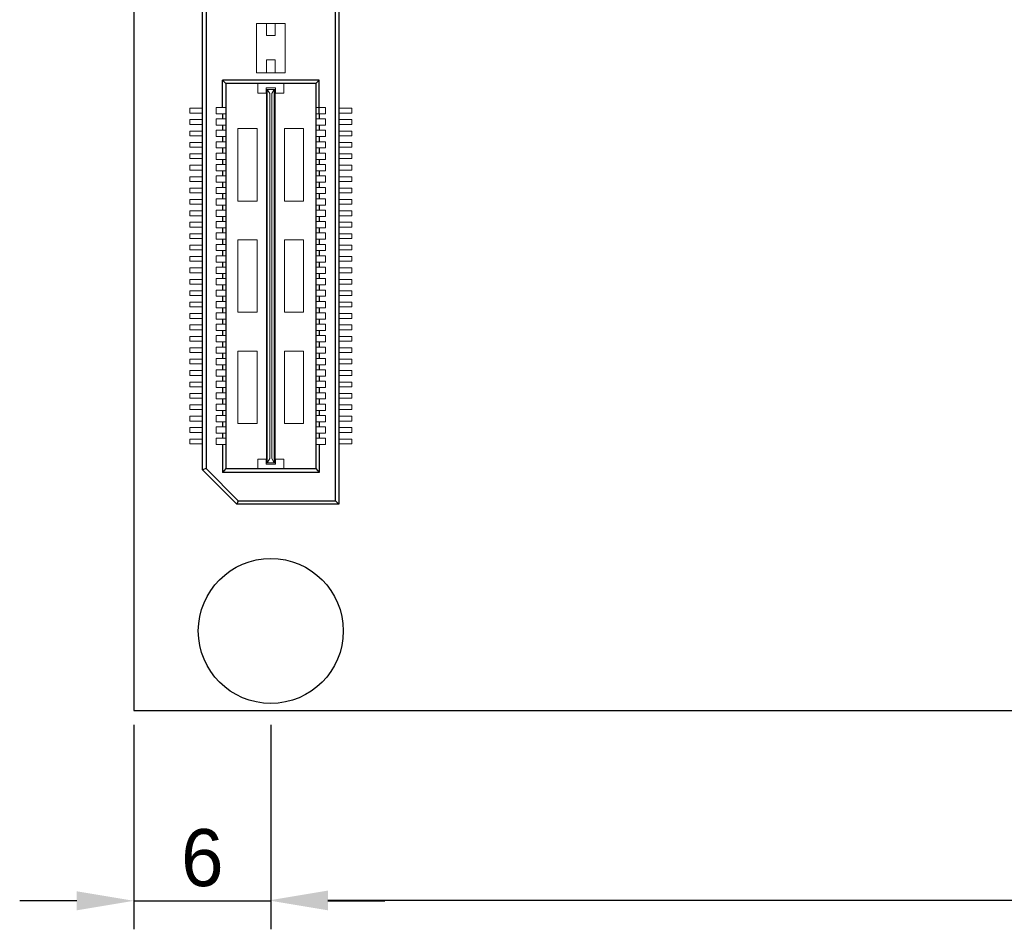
# Model space of a CAD drawing. Header units: millimetres. Extents: x 1418 to 1730, y -31 to 254.
# Tile 13 of 30: x 1559 to 1602, y -27 to 13. Entities that reach past the tile are written whole.
import ezdxf

# ---------------------------------------------------------------- set-up
doc = ezdxf.new("R2010")
doc.units = ezdxf.units.MM
doc.header["$LTSCALE"] = 0.1
for name, color, linetype in [('component', 7, 'Continuous'), ('Dinension', 5, 'Continuous'), ('outline', 6, 'Continuous')]:
    doc.layers.add(name, color=color, linetype=linetype)
doc.dimstyles.new('ISO-25', dxfattribs={"dimtxt": 2.5, "dimasz": 2.5, "dimexe": 1.25, "dimexo": 0.625, "dimtad": 1, "dimdsep": 46, "dimtxsty": 'Standard', "dimcen": 2.5, "dimadec": 0, "dimazin": 0, "dimtfac": 1, "dimtmove": 0, "dimatfit": 3, "dimfxl": 0, "dimarcsym": 0})

# ---------------------------------------------------------------- blocks, each defined once
blk = doc.blocks.new('*D16')
at = {"layer": 'Defpoints', "color": 0}
for p in [(1564.023, -17.13), (1570.023, -17.13), (1570.023, -25.465)]:
    blk.add_point(p, dxfattribs=at)
at = {"layer": 'Dinension', "color": 0, "lineweight": -2}
for p, q in [((1564.023, -17.755), (1564.023, -26.715)), ((1570.023, -17.755), (1570.023, -26.715)), ((1561.523, -25.465), (1559.023, -25.465)), ((1564.023, -25.465), (1570.023, -25.465)), ((1572.523, -25.465), (1575.023, -25.465))]:
    blk.add_line(p, q, dxfattribs=at)
at = {"layer": 'Dinension', "color": 0}
for points in [[(1561.523, -25.049), (1561.523, -25.882), (1564.023, -25.465)], [(1572.523, -25.049), (1572.523, -25.882), (1570.023, -25.465)]]:
    blk.add_solid(points, dxfattribs=at)
at = {"layer": 'Dinension', "color": 0, "insert": (1567.023, -23.59), "char_height": 2.5, "attachment_point": 5}
blk.add_mtext('6', dxfattribs=at)
blk = doc.blocks.new('*D17')
at = {"layer": 'Defpoints', "color": 0}
for p in [(1570.023, -17.13), (1640.023, -17.13), (1640.023, -25.433)]:
    blk.add_point(p, dxfattribs=at)
at = {"layer": 'Dinension', "color": 0, "lineweight": -2}
for p, q in [((1570.023, -17.755), (1570.023, -26.683)), ((1640.023, -17.755), (1640.023, -26.683)), ((1572.523, -25.433), (1637.523, -25.433))]:
    blk.add_line(p, q, dxfattribs=at)
at = {"layer": 'Dinension', "color": 0}
for points in [[(1572.523, -25.017), (1572.523, -25.85), (1570.023, -25.433)], [(1637.523, -25.017), (1637.523, -25.85), (1640.023, -25.433)]]:
    blk.add_solid(points, dxfattribs=at)
at = {"layer": 'Dinension', "color": 0, "insert": (1605.023, -23.558), "char_height": 2.5, "attachment_point": 5}
blk.add_mtext('70', dxfattribs=at)

msp = doc.modelspace()

# ---------------------------------------------------------------- linework, layer by layer
at = {"layer": 'component'}
for p, q in [((1572.86, -7.934), (1572.86, 51.779)), ((1573.008, 51.927), (1573.008, -8.082)), ((1567.038, -6.582), (1567.038, 50.426)), ((1567.186, 50.365), (1567.186, -6.521)), ((1572.14, 10.505), (1567.906, 10.505)), ((1567.906, 9.306), (1567.906, 10.505)), ((1568.055, 10.359), (1567.906, 10.505)), ((1568.055, 10.359), (1568.055, -6.521)), ((1571.992, 10.359), (1568.055, 10.359)), ((1571.992, 10.359), (1571.992, -6.521)), ((1571.994, 10.359), (1572.14, 10.505)), ((1572.14, 9.032), (1572.14, 10.505)), ((1567.906, 9.032), (1567.906, 8.806)), ((1572.14, 9.032), (1572.14, 8.806)), ((1567.906, 8.532), (1567.906, 8.306)), ((1572.14, 8.532), (1572.14, 8.306)), ((1567.906, 8.032), (1567.906, 7.806)), ((1572.14, 8.032), (1572.14, 7.806)), ((1567.906, 7.532), (1567.906, 7.306)), ((1572.14, 7.532), (1572.14, 7.306)), ((1567.906, 7.032), (1567.906, 6.806)), ((1572.14, 7.032), (1572.14, 6.806)), ((1567.906, 6.532), (1567.906, 6.306)), ((1572.14, 6.532), (1572.14, 6.306)), ((1567.906, 6.032), (1567.906, 5.806)), ((1572.14, 6.032), (1572.14, 5.806)), ((1567.906, 5.532), (1567.906, 5.306)), ((1572.14, 5.532), (1572.14, 5.306)), ((1567.906, 5.032), (1567.906, 4.806)), ((1572.14, 5.032), (1572.14, 4.806)), ((1567.906, 4.532), (1567.906, 4.306)), ((1572.14, 4.532), (1572.14, 4.306)), ((1567.906, 4.032), (1567.906, 3.806)), ((1572.14, 4.032), (1572.14, 3.806)), ((1567.906, 3.532), (1567.906, 3.306)), ((1572.14, 3.532), (1572.14, 3.306)), ((1567.906, 3.032), (1567.906, 2.806)), ((1572.14, 3.032), (1572.14, 2.806)), ((1567.906, 2.532), (1567.906, 2.306)), ((1572.14, 2.532), (1572.14, 2.306)), ((1567.906, 2.032), (1567.906, 1.806)), ((1572.14, 2.032), (1572.14, 1.806)), ((1567.906, 1.532), (1567.906, 1.306)), ((1572.14, 1.532), (1572.14, 1.306)), ((1567.906, 1.032), (1567.906, 0.806)), ((1572.14, 1.032), (1572.14, 0.806)), ((1567.906, 0.532), (1567.906, 0.306)), ((1572.14, 0.532), (1572.14, 0.306)), ((1567.906, 0.032), (1567.906, -0.194)), ((1572.14, 0.032), (1572.14, -0.194)), ((1567.906, -0.468), (1567.906, -0.694)), ((1572.14, -0.468), (1572.14, -0.694)), ((1567.906, -0.968), (1567.906, -1.194)), ((1572.14, -0.968), (1572.14, -1.194)), ((1567.906, -1.468), (1567.906, -1.694)), ((1572.14, -1.468), (1572.14, -1.694)), ((1567.906, -1.968), (1567.906, -2.194)), ((1572.14, -1.968), (1572.14, -2.194)), ((1567.906, -2.468), (1567.906, -2.694)), ((1572.14, -2.468), (1572.14, -2.694)), ((1567.906, -2.968), (1567.906, -3.194)), ((1572.14, -2.968), (1572.14, -3.194)), ((1567.906, -3.468), (1567.906, -3.694)), ((1572.14, -3.468), (1572.14, -3.694)), ((1567.906, -3.968), (1567.906, -4.194)), ((1572.14, -3.968), (1572.14, -4.194)), ((1567.906, -4.468), (1567.906, -4.694)), ((1572.14, -4.468), (1572.14, -4.694)), ((1567.906, -4.968), (1567.906, -5.194)), ((1572.14, -4.968), (1572.14, -5.194)), ((1567.906, -5.468), (1567.906, -6.686)), ((1572.14, -5.468), (1572.14, -6.686)), ((1567.186, -6.521), (1567.038, -6.582)), ((1567.038, -6.582), (1568.538, -8.082)), ((1568.6, -7.934), (1567.186, -6.521)), ((1568.055, -6.521), (1567.906, -6.686)), ((1572.14, -6.686), (1567.906, -6.686)), ((1568.055, -6.521), (1571.992, -6.521)), ((1571.992, -6.521), (1572.14, -6.686)), ((1568.6, -7.934), (1568.538, -8.082)), ((1573.008, -8.082), (1568.538, -8.082)), ((1568.6, -7.934), (1572.86, -7.934)), ((1572.86, -7.934), (1573.008, -8.082))]:
    msp.add_line(p, q, dxfattribs=at)
at = {"layer": 'component', "lineweight": 5}
for p, q in [((1570.653, 12.993), (1569.393, 12.993)), ((1569.393, 12.993), (1569.393, 10.828)), ((1569.829, 12.993), (1569.829, 12.46)), ((1570.217, 12.993), (1570.217, 12.46)), ((1570.653, 12.993), (1570.653, 10.828)), ((1570.217, 12.46), (1569.829, 12.46)), ((1570.217, 11.394), (1569.829, 11.394)), ((1569.829, 11.394), (1569.829, 10.828)), ((1570.217, 11.394), (1570.217, 10.828)), ((1570.653, 10.828), (1569.393, 10.828)), ((1569.458, 10.359), (1569.458, 9.939)), ((1570.589, 10.359), (1570.589, 9.939)), ((1569.813, 9.939), (1569.458, 9.939)), ((1570.233, 10.165), (1569.813, 10.165)), ((1569.813, 9.939), (1569.813, 10.165)), ((1569.829, -6.262), (1569.829, 10.101)), ((1569.829, 10.101), (1570.217, 10.101)), ((1569.861, -6.262), (1569.861, 10.101)), ((1569.975, 9.922), (1569.861, 10.101)), ((1569.975, -6.084), (1569.975, 9.922)), ((1570.071, 9.922), (1570.168, 10.101)), ((1570.071, -6.084), (1570.071, 9.922)), ((1570.168, -6.262), (1570.168, 10.101)), ((1570.217, -6.262), (1570.217, 10.101)), ((1570.233, 9.939), (1570.233, 10.165)), ((1570.589, 9.939), (1570.233, 9.939)), ((1566.469, 9.274), (1567.038, 9.274)), ((1566.469, 9.064), (1566.469, 9.274)), ((1566.469, 9.064), (1567.038, 9.064)), ((1567.632, 9.306), (1568.052, 9.306)), ((1567.632, 9.306), (1567.632, 9.032)), ((1572.414, 9.306), (1571.994, 9.306)), ((1572.414, 9.306), (1572.414, 9.032)), ((1573.578, 9.274), (1573.008, 9.274)), ((1573.578, 9.064), (1573.008, 9.064)), ((1573.578, 9.064), (1573.578, 9.274)), ((1566.469, 8.774), (1567.038, 8.774)), ((1566.469, 8.564), (1566.469, 8.774)), ((1567.632, 9.032), (1568.052, 9.032)), ((1567.632, 8.806), (1568.052, 8.806)), ((1567.632, 8.806), (1567.632, 8.532)), ((1572.414, 9.032), (1571.994, 9.032)), ((1572.414, 8.806), (1571.994, 8.806)), ((1572.414, 8.806), (1572.414, 8.532)), ((1573.578, 8.774), (1573.008, 8.774)), ((1573.578, 8.564), (1573.578, 8.774)), ((1566.469, 8.564), (1567.038, 8.564)), ((1566.469, 8.274), (1567.038, 8.274)), ((1566.469, 8.064), (1566.469, 8.274)), ((1567.632, 8.532), (1568.052, 8.532)), ((1567.632, 8.306), (1567.632, 8.032)), ((1567.632, 8.306), (1568.052, 8.306)), ((1568.585, 8.39), (1568.585, 5.207)), ((1569.425, 8.39), (1568.585, 8.39)), ((1569.425, 8.39), (1569.425, 5.207)), ((1570.621, 8.39), (1570.621, 5.207)), ((1571.461, 8.39), (1570.621, 8.39)), ((1571.461, 8.39), (1571.461, 5.207)), ((1572.414, 8.532), (1571.994, 8.532)), ((1572.414, 8.306), (1571.994, 8.306)), ((1572.414, 8.306), (1572.414, 8.032)), ((1573.578, 8.564), (1573.008, 8.564)), ((1573.578, 8.274), (1573.008, 8.274)), ((1573.578, 8.064), (1573.578, 8.274)), ((1566.469, 8.064), (1567.038, 8.064)), ((1566.469, 7.774), (1567.038, 7.774)), ((1566.469, 7.564), (1566.469, 7.774)), ((1567.632, 8.032), (1568.052, 8.032)), ((1567.632, 7.806), (1567.632, 7.532)), ((1567.632, 7.806), (1568.052, 7.806)), ((1572.414, 8.032), (1571.994, 8.032)), ((1572.414, 7.806), (1571.994, 7.806)), ((1572.414, 7.806), (1572.414, 7.532)), ((1573.578, 8.064), (1573.008, 8.064)), ((1573.578, 7.774), (1573.008, 7.774)), ((1573.578, 7.564), (1573.578, 7.774)), ((1566.469, 7.564), (1567.038, 7.564)), ((1567.632, 7.532), (1568.052, 7.532)), ((1572.414, 7.532), (1571.994, 7.532)), ((1573.578, 7.564), (1573.008, 7.564)), ((1566.469, 7.064), (1566.469, 7.274)), ((1566.469, 7.274), (1567.038, 7.274)), ((1566.469, 7.064), (1567.038, 7.064)), ((1567.632, 7.306), (1567.632, 7.032)), ((1567.632, 7.306), (1568.052, 7.306)), ((1567.632, 7.032), (1568.052, 7.032)), ((1572.414, 7.306), (1571.994, 7.306)), ((1572.414, 7.032), (1571.994, 7.032)), ((1572.414, 7.306), (1572.414, 7.032)), ((1573.578, 7.274), (1573.008, 7.274)), ((1573.578, 7.064), (1573.008, 7.064)), ((1573.578, 7.064), (1573.578, 7.274)), ((1566.469, 6.774), (1567.038, 6.774)), ((1566.469, 6.564), (1566.469, 6.774)), ((1566.469, 6.564), (1567.038, 6.564)), ((1567.632, 6.806), (1567.632, 6.532)), ((1567.632, 6.806), (1568.052, 6.806)), ((1567.632, 6.532), (1568.052, 6.532)), ((1572.414, 6.806), (1571.994, 6.806)), ((1572.414, 6.532), (1571.994, 6.532)), ((1572.414, 6.806), (1572.414, 6.532)), ((1573.578, 6.774), (1573.008, 6.774)), ((1573.578, 6.564), (1573.008, 6.564)), ((1573.578, 6.564), (1573.578, 6.774)), ((1566.469, 6.274), (1567.038, 6.274)), ((1566.469, 6.064), (1566.469, 6.274)), ((1566.469, 6.064), (1567.038, 6.064)), ((1567.632, 6.306), (1567.632, 6.032)), ((1567.632, 6.306), (1568.052, 6.306)), ((1572.414, 6.306), (1571.994, 6.306)), ((1572.414, 6.306), (1572.414, 6.032)), ((1573.578, 6.274), (1573.008, 6.274)), ((1573.578, 6.064), (1573.008, 6.064)), ((1573.578, 6.064), (1573.578, 6.274)), ((1566.469, 5.774), (1567.038, 5.774)), ((1566.469, 5.564), (1566.469, 5.774)), ((1567.632, 6.032), (1568.052, 6.032)), ((1567.632, 5.806), (1567.632, 5.532)), ((1567.632, 5.806), (1568.052, 5.806)), ((1572.414, 6.032), (1571.994, 6.032)), ((1572.414, 5.806), (1571.994, 5.806)), ((1572.414, 5.806), (1572.414, 5.532)), ((1573.578, 5.774), (1573.008, 5.774)), ((1573.578, 5.564), (1573.578, 5.774)), ((1566.469, 5.564), (1567.038, 5.564)), ((1566.469, 5.274), (1567.034, 5.274)), ((1566.469, 5.064), (1566.469, 5.274)), ((1567.632, 5.532), (1568.052, 5.532)), ((1567.632, 5.306), (1567.632, 5.032)), ((1567.632, 5.306), (1568.052, 5.306)), ((1569.425, 5.207), (1568.585, 5.207)), ((1571.461, 5.207), (1570.621, 5.207)), ((1572.414, 5.532), (1571.994, 5.532)), ((1572.414, 5.306), (1571.994, 5.306)), ((1572.414, 5.306), (1572.414, 5.032)), ((1573.578, 5.564), (1573.008, 5.564)), ((1573.578, 5.274), (1573.012, 5.274)), ((1573.578, 5.064), (1573.578, 5.274)), ((1566.469, 5.064), (1567.038, 5.064)), ((1566.469, 4.774), (1567.038, 4.774)), ((1566.469, 4.564), (1566.469, 4.774)), ((1567.632, 5.032), (1568.052, 5.032)), ((1567.632, 4.806), (1567.632, 4.532)), ((1567.632, 4.806), (1568.052, 4.806)), ((1572.414, 5.032), (1571.994, 5.032)), ((1572.414, 4.806), (1571.994, 4.806)), ((1572.414, 4.806), (1572.414, 4.532)), ((1573.578, 5.064), (1573.008, 5.064)), ((1573.578, 4.774), (1573.008, 4.774)), ((1573.578, 4.564), (1573.578, 4.774)), ((1566.469, 4.564), (1567.038, 4.564)), ((1567.632, 4.532), (1568.052, 4.532)), ((1572.414, 4.532), (1571.994, 4.532)), ((1573.578, 4.564), (1573.008, 4.564)), ((1566.469, 4.274), (1567.038, 4.274)), ((1566.469, 4.064), (1566.469, 4.274)), ((1566.469, 4.064), (1567.038, 4.064)), ((1567.632, 4.306), (1567.632, 4.032)), ((1567.632, 4.306), (1568.052, 4.306)), ((1567.632, 4.032), (1568.052, 4.032)), ((1572.414, 4.306), (1571.994, 4.306)), ((1572.414, 4.032), (1571.994, 4.032)), ((1572.414, 4.306), (1572.414, 4.032)), ((1573.578, 4.274), (1573.008, 4.274)), ((1573.578, 4.064), (1573.008, 4.064)), ((1573.578, 4.064), (1573.578, 4.274)), ((1566.469, 3.774), (1567.038, 3.774)), ((1566.469, 3.564), (1566.469, 3.774)), ((1566.469, 3.564), (1567.038, 3.564)), ((1567.632, 3.806), (1567.632, 3.532)), ((1567.632, 3.806), (1568.052, 3.806)), ((1567.632, 3.532), (1568.052, 3.532)), ((1569.425, 3.511), (1568.585, 3.511)), ((1568.585, 3.511), (1568.585, 0.328)), ((1569.425, 3.511), (1569.425, 0.328)), ((1571.461, 3.511), (1570.621, 3.511)), ((1570.621, 3.511), (1570.621, 0.328)), ((1571.461, 3.511), (1571.461, 0.328)), ((1572.414, 3.806), (1571.994, 3.806)), ((1572.414, 3.532), (1571.994, 3.532)), ((1572.414, 3.806), (1572.414, 3.532)), ((1573.578, 3.774), (1573.008, 3.774)), ((1573.578, 3.564), (1573.008, 3.564)), ((1573.578, 3.564), (1573.578, 3.774)), ((1566.469, 3.274), (1567.038, 3.274)), ((1566.469, 3.064), (1566.469, 3.274)), ((1566.469, 3.064), (1567.038, 3.064)), ((1567.632, 3.306), (1567.632, 3.032)), ((1567.632, 3.306), (1568.052, 3.306)), ((1567.632, 3.032), (1568.052, 3.032)), ((1572.414, 3.306), (1571.994, 3.306)), ((1572.414, 3.032), (1571.994, 3.032)), ((1572.414, 3.306), (1572.414, 3.032)), ((1573.578, 3.274), (1573.008, 3.274)), ((1573.578, 3.064), (1573.008, 3.064)), ((1573.578, 3.064), (1573.578, 3.274)), ((1566.469, 2.774), (1567.038, 2.774)), ((1566.469, 2.564), (1566.469, 2.774)), ((1567.632, 2.806), (1567.632, 2.532)), ((1567.632, 2.806), (1568.052, 2.806)), ((1572.414, 2.806), (1571.994, 2.806)), ((1572.414, 2.806), (1572.414, 2.532)), ((1573.578, 2.774), (1573.008, 2.774)), ((1573.578, 2.564), (1573.578, 2.774)), ((1566.469, 2.564), (1567.038, 2.564)), ((1566.469, 2.274), (1567.038, 2.274)), ((1566.469, 2.064), (1566.469, 2.274)), ((1567.632, 2.532), (1568.052, 2.532)), ((1567.632, 2.306), (1567.632, 2.032)), ((1567.632, 2.306), (1568.052, 2.306)), ((1572.414, 2.532), (1571.994, 2.532)), ((1572.414, 2.306), (1571.994, 2.306)), ((1572.414, 2.306), (1572.414, 2.032)), ((1573.578, 2.564), (1573.008, 2.564)), ((1573.578, 2.274), (1573.008, 2.274)), ((1573.578, 2.064), (1573.578, 2.274)), ((1566.469, 2.064), (1567.038, 2.064)), ((1566.469, 1.774), (1567.038, 1.774)), ((1566.469, 1.564), (1566.469, 1.774)), ((1567.632, 2.032), (1568.052, 2.032)), ((1567.632, 1.806), (1567.632, 1.532)), ((1567.632, 1.806), (1568.052, 1.806)), ((1572.414, 2.032), (1571.994, 2.032)), ((1572.414, 1.806), (1571.994, 1.806)), ((1572.414, 1.806), (1572.414, 1.532)), ((1573.578, 2.064), (1573.008, 2.064)), ((1573.578, 1.774), (1573.008, 1.774)), ((1573.578, 1.564), (1573.578, 1.774)), ((1566.469, 1.564), (1567.038, 1.564)), ((1567.632, 1.532), (1568.052, 1.532)), ((1567.632, 1.306), (1567.632, 1.032)), ((1567.632, 1.306), (1568.052, 1.306)), ((1572.414, 1.532), (1571.994, 1.532)), ((1572.414, 1.306), (1571.994, 1.306)), ((1572.414, 1.306), (1572.414, 1.032)), ((1573.578, 1.564), (1573.008, 1.564)), ((1566.469, 1.274), (1567.038, 1.274)), ((1566.469, 1.064), (1566.469, 1.274)), ((1566.469, 1.064), (1567.038, 1.064)), ((1567.632, 1.032), (1568.052, 1.032)), ((1572.414, 1.032), (1571.994, 1.032)), ((1573.578, 1.274), (1573.008, 1.274)), ((1573.578, 1.064), (1573.008, 1.064)), ((1573.578, 1.064), (1573.578, 1.274)), ((1566.469, 0.774), (1567.038, 0.774)), ((1566.469, 0.564), (1566.469, 0.774)), ((1566.469, 0.564), (1567.038, 0.564)), ((1567.632, 0.806), (1567.632, 0.532)), ((1567.632, 0.806), (1568.052, 0.806)), ((1567.632, 0.532), (1568.052, 0.532)), ((1572.414, 0.806), (1571.994, 0.806)), ((1572.414, 0.532), (1571.994, 0.532)), ((1572.414, 0.806), (1572.414, 0.532)), ((1573.578, 0.774), (1573.008, 0.774)), ((1573.578, 0.564), (1573.008, 0.564)), ((1573.578, 0.564), (1573.578, 0.774)), ((1566.469, 0.274), (1567.038, 0.274)), ((1566.469, 0.064), (1566.469, 0.274)), ((1566.469, 0.064), (1567.038, 0.064)), ((1567.632, 0.306), (1567.632, 0.032)), ((1567.632, 0.306), (1568.052, 0.306)), ((1567.632, 0.032), (1568.052, 0.032)), ((1569.425, 0.328), (1568.585, 0.328)), ((1571.461, 0.328), (1570.621, 0.328)), ((1572.414, 0.306), (1571.994, 0.306)), ((1572.414, 0.032), (1571.994, 0.032)), ((1572.414, 0.306), (1572.414, 0.032)), ((1573.578, 0.274), (1573.008, 0.274)), ((1573.578, 0.064), (1573.008, 0.064)), ((1573.578, 0.064), (1573.578, 0.274)), ((1566.469, -0.226), (1567.038, -0.226)), ((1566.469, -0.436), (1566.469, -0.226)), ((1567.632, -0.194), (1567.632, -0.468)), ((1567.632, -0.194), (1568.052, -0.194)), ((1572.414, -0.194), (1571.994, -0.194)), ((1572.414, -0.194), (1572.414, -0.468)), ((1573.578, -0.226), (1573.008, -0.226)), ((1573.578, -0.436), (1573.578, -0.226)), ((1566.469, -0.436), (1567.038, -0.436)), ((1566.469, -0.726), (1567.034, -0.726)), ((1566.469, -0.936), (1566.469, -0.726)), ((1567.632, -0.468), (1568.052, -0.468)), ((1567.632, -0.694), (1567.632, -0.968)), ((1567.632, -0.694), (1568.052, -0.694)), ((1572.414, -0.468), (1571.994, -0.468)), ((1572.414, -0.694), (1571.994, -0.694)), ((1572.414, -0.694), (1572.414, -0.968)), ((1573.578, -0.436), (1573.008, -0.436)), ((1573.578, -0.726), (1573.012, -0.726)), ((1573.578, -0.936), (1573.578, -0.726)), ((1566.469, -0.936), (1567.038, -0.936)), ((1566.469, -1.226), (1567.038, -1.226)), ((1566.469, -1.436), (1566.469, -1.226)), ((1567.632, -0.968), (1568.052, -0.968)), ((1567.632, -1.194), (1567.632, -1.468)), ((1567.632, -1.194), (1568.052, -1.194)), ((1572.414, -0.968), (1571.994, -0.968)), ((1572.414, -1.194), (1571.994, -1.194)), ((1572.414, -1.194), (1572.414, -1.468)), ((1573.578, -0.936), (1573.008, -0.936)), ((1573.578, -1.226), (1573.008, -1.226)), ((1573.578, -1.436), (1573.578, -1.226)), ((1566.469, -1.436), (1567.038, -1.436)), ((1567.632, -1.468), (1568.052, -1.468)), ((1567.632, -1.694), (1567.632, -1.968)), ((1567.632, -1.694), (1568.052, -1.694)), ((1569.425, -1.369), (1568.585, -1.369)), ((1568.585, -1.369), (1568.585, -4.552)), ((1569.425, -1.369), (1569.425, -4.552)), ((1571.461, -1.369), (1570.621, -1.369)), ((1570.621, -1.369), (1570.621, -4.552)), ((1571.461, -1.369), (1571.461, -4.552)), ((1572.414, -1.468), (1571.994, -1.468)), ((1572.414, -1.694), (1571.994, -1.694)), ((1572.414, -1.694), (1572.414, -1.968)), ((1573.578, -1.436), (1573.008, -1.436)), ((1566.469, -1.726), (1567.038, -1.726)), ((1566.469, -1.936), (1566.469, -1.726)), ((1566.469, -1.936), (1567.038, -1.936)), ((1567.632, -1.968), (1568.052, -1.968)), ((1572.414, -1.968), (1571.994, -1.968)), ((1573.578, -1.726), (1573.008, -1.726)), ((1573.578, -1.936), (1573.008, -1.936)), ((1573.578, -1.936), (1573.578, -1.726)), ((1566.469, -2.436), (1566.469, -2.226)), ((1566.469, -2.226), (1567.038, -2.226)), ((1566.469, -2.436), (1567.038, -2.436)), ((1567.632, -2.194), (1567.632, -2.468)), ((1567.632, -2.194), (1568.052, -2.194)), ((1567.632, -2.468), (1568.052, -2.468)), ((1572.414, -2.194), (1571.994, -2.194)), ((1572.414, -2.468), (1571.994, -2.468)), ((1572.414, -2.194), (1572.414, -2.468)), ((1573.578, -2.226), (1573.008, -2.226)), ((1573.578, -2.436), (1573.008, -2.436)), ((1573.578, -2.436), (1573.578, -2.226)), ((1566.469, -2.726), (1567.038, -2.726)), ((1566.469, -2.936), (1566.469, -2.726)), ((1566.469, -2.936), (1567.038, -2.936)), ((1567.632, -2.694), (1568.052, -2.694)), ((1567.632, -2.694), (1567.632, -2.968)), ((1567.632, -2.968), (1568.052, -2.968)), ((1572.414, -2.694), (1571.994, -2.694)), ((1572.414, -2.968), (1571.994, -2.968)), ((1572.414, -2.694), (1572.414, -2.968)), ((1573.578, -2.726), (1573.008, -2.726)), ((1573.578, -2.936), (1573.008, -2.936)), ((1573.578, -2.936), (1573.578, -2.726)), ((1566.469, -3.226), (1567.038, -3.226)), ((1566.469, -3.436), (1566.469, -3.226)), ((1566.469, -3.436), (1567.038, -3.436)), ((1567.632, -3.194), (1567.632, -3.468)), ((1567.632, -3.194), (1568.052, -3.194)), ((1572.414, -3.194), (1571.994, -3.194)), ((1572.414, -3.194), (1572.414, -3.468)), ((1573.578, -3.226), (1573.008, -3.226)), ((1573.578, -3.436), (1573.008, -3.436)), ((1573.578, -3.436), (1573.578, -3.226)), ((1566.469, -3.726), (1567.034, -3.726)), ((1566.469, -3.936), (1566.469, -3.726)), ((1567.632, -3.468), (1568.052, -3.468)), ((1567.632, -3.694), (1567.632, -3.968)), ((1567.632, -3.694), (1568.052, -3.694)), ((1572.414, -3.468), (1571.994, -3.468)), ((1572.414, -3.694), (1571.994, -3.694)), ((1572.414, -3.694), (1572.414, -3.968)), ((1573.578, -3.726), (1573.012, -3.726)), ((1573.578, -3.936), (1573.578, -3.726)), ((1566.469, -3.936), (1567.038, -3.936)), ((1566.469, -4.226), (1567.038, -4.226)), ((1566.469, -4.436), (1566.469, -4.226)), ((1567.632, -3.968), (1568.052, -3.968)), ((1567.632, -4.194), (1567.632, -4.468)), ((1567.632, -4.194), (1568.052, -4.194)), ((1572.414, -3.968), (1571.994, -3.968)), ((1572.414, -4.194), (1571.994, -4.194)), ((1572.414, -4.194), (1572.414, -4.468)), ((1573.578, -3.936), (1573.008, -3.936)), ((1573.578, -4.226), (1573.008, -4.226)), ((1573.578, -4.436), (1573.578, -4.226)), ((1566.469, -4.436), (1567.038, -4.436)), ((1566.469, -4.726), (1567.038, -4.726)), ((1566.469, -4.936), (1566.469, -4.726)), ((1567.632, -4.468), (1568.052, -4.468)), ((1567.632, -4.694), (1567.632, -4.968)), ((1567.632, -4.694), (1568.052, -4.694)), ((1569.425, -4.552), (1568.585, -4.552)), ((1571.461, -4.552), (1570.621, -4.552)), ((1572.414, -4.468), (1571.994, -4.468)), ((1572.414, -4.694), (1571.994, -4.694)), ((1572.414, -4.694), (1572.414, -4.968)), ((1573.578, -4.436), (1573.008, -4.436)), ((1573.578, -4.726), (1573.008, -4.726)), ((1573.578, -4.936), (1573.578, -4.726)), ((1566.469, -4.936), (1567.038, -4.936)), ((1567.632, -4.968), (1568.052, -4.968)), ((1572.414, -4.968), (1571.994, -4.968)), ((1573.578, -4.936), (1573.008, -4.936)), ((1566.469, -5.226), (1567.038, -5.226)), ((1566.469, -5.436), (1566.469, -5.226)), ((1566.469, -5.436), (1567.038, -5.436)), ((1567.632, -5.194), (1567.632, -5.468)), ((1567.632, -5.194), (1568.052, -5.194)), ((1567.632, -5.468), (1568.052, -5.468)), ((1572.414, -5.194), (1571.994, -5.194)), ((1572.414, -5.468), (1571.994, -5.468)), ((1572.414, -5.194), (1572.414, -5.468)), ((1573.578, -5.226), (1573.008, -5.226)), ((1573.578, -5.436), (1573.008, -5.436)), ((1573.578, -5.436), (1573.578, -5.226)), ((1569.458, -6.521), (1569.458, -6.101)), ((1569.813, -6.101), (1569.458, -6.101)), ((1569.813, -6.101), (1569.813, -6.327)), ((1570.233, -6.327), (1569.813, -6.327)), ((1569.829, -6.262), (1570.217, -6.262)), ((1569.975, -6.084), (1569.861, -6.262)), ((1570.071, -6.084), (1570.168, -6.262)), ((1570.233, -6.101), (1570.233, -6.327)), ((1570.589, -6.101), (1570.233, -6.101)), ((1570.589, -6.521), (1570.589, -6.101))]:
    msp.add_line(p, q, dxfattribs=at)
at = {"layer": 'component'}
msp.add_circle((1570.023, -13.638), 3.175, dxfattribs=at)
at = {"layer": 'outline'}
for p, q in [((1564.023, 140.095), (1564.023, -17.13)), ((1564.023, -17.13), (1716.023, -17.13))]:
    msp.add_line(p, q, dxfattribs=at)

# ---------------------------------------------------------------- dimensions: what is measured, and where the dimension line sits
at = {"layer": 'Dinension'}
for base, p1, p2, picture, middle in [((1570.023, -25.465), (1564.023, -17.13), (1570.023, -17.13), '*D16', (1567.023, -23.59)), ((1640.023, -25.433), (1570.023, -17.13), (1640.023, -17.13), '*D17', (1605.023, -23.558))]:
    dim = msp.add_linear_dim(base=base, p1=p1, p2=p2, dimstyle='ISO-25', dxfattribs=at)
    dim.commit()
    dim.dimension.update_dxf_attribs({"geometry": picture, "text_midpoint": middle})

doc.saveas('drawing.dxf')
